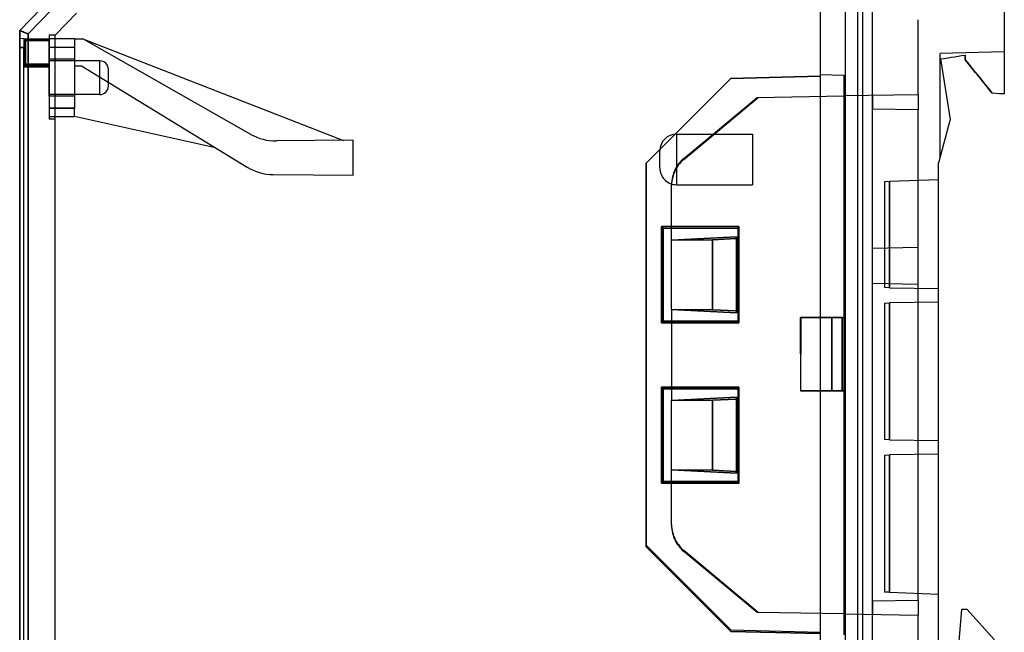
# Model space of a CAD drawing. Header units: millimetres. Extents: x -58 to 0.6, y -144 to -51.8.
# Tile 3 of 4: x -58 to 0.3, y -113.3 to -77. Entities that reach past the tile are written whole.
import ezdxf

# ---------------------------------------------------------------- set-up
doc = ezdxf.new("R2010")
doc.units = ezdxf.units.MM
doc.layers.add('MAIN-1', color=7, linetype='Continuous')
doc.layers.add('MAIN-2', color=7, linetype='Continuous')

msp = doc.modelspace()

# ---------------------------------------------------------------- linework, layer by layer
at = {"layer": 'MAIN-1'}
for p, q in [((0.3, -52.322), (0.3, -81.396)), ((-8.4, -52.55), (-8.4, -141.109)), ((-8.1, -52.542), (-8.1, -141.118)), ((-55.142, -74.685), (-58, -77.644)), ((-57.504, -77.846), (-54.787, -75.032)), ((-58, -77.644), (-58, -77.644)), ((-58, -77.644), (-58, -77.644)), ((-58, -77.644), (-58, -77.644)), ((-58, -77.644), (-58, -77.644)), ((-58, -77.644), (-58, -77.644)), ((-58, -77.644), (-58, -77.644)), ((-58, -77.644), (-57.999, -77.645)), ((-58, -77.644), (-58, -116.016)), ((-57.999, -77.645), (-57.998, -77.645)), ((-57.998, -77.645), (-57.995, -77.646)), ((-57.995, -77.646), (-57.992, -77.648)), ((-57.992, -77.648), (-57.987, -77.65)), ((-57.987, -77.65), (-57.982, -77.652)), ((-57.982, -77.652), (-57.975, -77.655)), ((-57.975, -77.655), (-57.968, -77.658)), ((-57.968, -77.658), (-57.96, -77.661)), ((-57.96, -77.661), (-57.951, -77.665)), ((-57.951, -77.665), (-57.94, -77.669)), ((-57.94, -77.669), (-57.929, -77.674)), ((-57.929, -77.674), (-57.917, -77.679)), ((-57.917, -77.679), (-57.905, -77.684)), ((-57.905, -77.684), (-57.891, -77.689)), ((-57.891, -77.689), (-57.877, -77.695)), ((-57.877, -77.695), (-57.861, -77.702)), ((-57.861, -77.702), (-57.845, -77.708)), ((-57.845, -77.708), (-57.829, -77.715)), ((-57.829, -77.715), (-57.811, -77.722)), ((-57.811, -77.722), (-57.793, -77.73)), ((-57.793, -77.73), (-57.774, -77.737)), ((-57.774, -77.737), (-57.754, -77.745)), ((-57.754, -77.745), (-57.734, -77.753)), ((-57.734, -77.753), (-57.713, -77.762)), ((-57.713, -77.762), (-57.692, -77.771)), ((-57.692, -77.771), (-57.67, -77.779)), ((-57.67, -77.779), (-57.647, -77.789)), ((-57.647, -77.789), (-57.624, -77.798)), ((-57.624, -77.798), (-57.601, -77.807)), ((-57.601, -77.807), (-57.577, -77.817)), ((-57.577, -77.817), (-57.553, -77.827)), ((-57.553, -77.827), (-57.529, -77.836)), ((-57.529, -77.836), (-57.504, -77.846)), ((-57.504, -77.846), (-57.504, -115.814)), ((-3.26, -79.3), (-3.052, -79.266)), ((-3.052, -79.266), (-2.844, -79.233)), ((-2.844, -79.233), (-2.637, -79.199)), ((-2.637, -79.199), (-2.43, -79.166)), ((-2.43, -79.166), (-2.225, -79.132)), ((-2.225, -79.132), (-2.019, -79.098)), ((-2.02, -79.107), (-2.02, -79.098)), ((-2.02, -79.116), (-2.02, -79.107)), ((-2.019, -79.125), (-2.02, -79.116)), ((-2.019, -79.098), (-2.019, -79.138)), ((-2.019, -79.134), (-2.019, -79.125)), ((-2.019, -79.143), (-2.019, -79.134)), ((-2.019, -79.138), (-2.019, -79.178)), ((-2.019, -79.153), (-2.019, -79.143)), ((-2.019, -79.178), (-2.019, -79.218)), ((-2.019, -79.218), (-2.019, -79.259)), ((-2.019, -79.259), (-2.019, -79.299)), ((-3.47, -79.334), (-3.26, -79.3)), ((-3.47, -79.334), (-2.896, -82.911)), ((-2.019, -79.299), (-2.019, -79.34)), ((-2.019, -79.34), (-2.019, -79.381)), ((-2.019, -79.382), (-2.019, -79.381)), ((-2.019, -79.381), (-2.019, -79.381)), ((-2.019, -79.381), (-2.019, -79.381)), ((-2.019, -79.382), (-1.787, -79.666)), ((-2.019, -79.382), (-2.019, -79.382)), ((-2.019, -79.382), (-2.019, -79.382)), ((-2.019, -79.382), (-2.019, -79.382)), ((-1.787, -79.666), (-1.556, -79.951)), ((-1.556, -79.951), (-1.326, -80.234)), ((-1.326, -80.234), (-1.096, -80.517)), ((-1.096, -80.517), (-0.867, -80.799)), ((-0.867, -80.799), (-0.639, -81.08)), ((-0.639, -81.08), (-0.411, -81.36)), ((0, -81.396), (-0.411, -81.36)), ((0.3, -81.396), (0, -81.396)), ((-2.996, -83.28), (-3.097, -83.648)), ((-2.896, -82.911), (-2.996, -83.28)), ((-3.097, -83.648), (-3.198, -84.016)), ((-3.298, -84.385), (-3.399, -84.753)), ((-3.198, -84.016), (-3.298, -84.385)), ((-3.399, -84.753), (-3.499, -85.121)), ((-3.6, -114.516), (-3.6, -85.491)), ((-3.499, -85.121), (-3.599, -85.489)), ((-19.998, -89.262), (-15.417, -89.26)), ((-19.998, -94.957), (-19.998, -89.262)), ((-19.898, -89.361), (-19.998, -89.262)), ((-15.45, -89.359), (-19.898, -89.361)), ((-19.898, -89.361), (-19.898, -94.857)), ((-19.4, -90.058), (-19.4, -89.361)), ((-15.45, -89.36), (-15.417, -89.26)), ((-15.45, -94.859), (-15.45, -89.36)), ((-15.417, -89.26), (-15.417, -94.958)), ((-15.55, -89.857), (-19.4, -90.058)), ((-16.978, -90.038), (-19.4, -90.061)), ((-19.4, -90.061), (-19.4, -90.057)), ((-19.4, -94.158), (-19.4, -90.06)), ((-16.978, -90.038), (-15.586, -89.967)), ((-16.978, -94.181), (-16.978, -90.038)), ((-15.586, -89.967), (-15.55, -89.857)), ((-15.586, -89.967), (-15.586, -94.252)), ((-15.55, -89.857), (-15.55, -94.362)), ((-19.4, -94.162), (-19.4, -94.158)), ((-19.4, -94.158), (-16.978, -94.181)), ((-19.4, -94.161), (-15.55, -94.362)), ((-19.4, -94.162), (-19.4, -94.858)), ((-15.586, -94.252), (-16.978, -94.181)), ((-15.55, -94.362), (-15.586, -94.252)), ((-19.998, -94.957), (-19.898, -94.857)), ((-15.417, -94.959), (-19.998, -94.957)), ((-19.898, -94.857), (-15.45, -94.859)), ((-15.45, -94.859), (-15.417, -94.959)), ((-19.998, -98.762), (-15.417, -98.76)), ((-19.998, -104.457), (-19.998, -98.761)), ((-19.998, -98.761), (-19.898, -98.861)), ((-15.45, -98.859), (-19.898, -98.861)), ((-19.898, -98.861), (-19.898, -104.358)), ((-19.4, -98.861), (-19.4, -99.558)), ((-15.417, -98.76), (-15.45, -98.859)), ((-15.45, -104.359), (-15.45, -98.86)), ((-15.417, -98.76), (-15.417, -104.458)), ((-15.55, -99.357), (-19.4, -99.558)), ((-16.978, -99.538), (-19.4, -99.561)), ((-19.4, -99.561), (-19.4, -99.557)), ((-19.4, -103.658), (-19.4, -99.56)), ((-16.978, -99.538), (-15.586, -99.467)), ((-16.978, -103.681), (-16.978, -99.538)), ((-15.586, -99.467), (-15.55, -99.357)), ((-15.586, -99.467), (-15.586, -103.752)), ((-15.55, -99.357), (-15.55, -103.862)), ((-19.4, -103.662), (-19.4, -103.658)), ((-19.4, -103.658), (-16.978, -103.681)), ((-19.4, -103.661), (-15.55, -103.862)), ((-19.4, -104.358), (-19.4, -103.662)), ((-15.586, -103.752), (-16.978, -103.681)), ((-15.55, -103.862), (-15.586, -103.752)), ((-19.898, -104.358), (-19.998, -104.457)), ((-15.417, -104.459), (-19.998, -104.457)), ((-19.898, -104.357), (-15.45, -104.359)), ((-15.417, -104.459), (-15.45, -104.359)), ((-2.365, -113.832), (-2.219, -111.913)), ((-2.219, -111.913), (-1.919, -111.913)), ((-1.919, -111.913), (-0.274, -113.723))]:
    msp.add_line(p, q, dxfattribs=at)
at = {"layer": 'MAIN-2'}
for p, q in [((-10.6, -53.563), (-10.6, -127.839)), ((-9.1, -133.623), (-9.1, -60.037)), ((-7.5, -81.495), (-7.5, -60.059)), ((-54.787, -75.032), (-57.504, -77.846)), ((-54.641, -76.628), (-55.9, -77.932)), ((-4.801, -81.448), (-4.801, -77.007)), ((-57.999, -77.645), (-58, -77.644)), ((-58, -116.016), (-58, -77.644)), ((-58, -77.644), (-58, -77.644)), ((-57.996, -77.646), (-57.999, -77.645)), ((-57.99, -77.649), (-57.996, -77.646)), ((-57.982, -77.652), (-57.99, -77.649)), ((-57.972, -77.656), (-57.982, -77.652)), ((-57.959, -77.662), (-57.972, -77.656)), ((-57.944, -77.668), (-57.959, -77.662)), ((-57.927, -77.675), (-57.944, -77.668)), ((-57.907, -77.683), (-57.927, -77.675)), ((-57.885, -77.692), (-57.907, -77.683)), ((-57.861, -77.702), (-57.885, -77.692)), ((-57.835, -77.712), (-57.861, -77.702)), ((-57.808, -77.723), (-57.835, -77.712)), ((-57.778, -77.735), (-57.808, -77.723)), ((-57.747, -77.748), (-57.778, -77.735)), ((-57.715, -77.761), (-57.747, -77.748)), ((-57.682, -77.775), (-57.715, -77.761)), ((-57.648, -77.788), (-57.682, -77.775)), ((-57.613, -77.803), (-57.648, -77.788)), ((-57.577, -77.817), (-57.613, -77.803)), ((-57.541, -77.832), (-57.577, -77.817)), ((-57.504, -77.846), (-57.541, -77.832)), ((-57.504, -115.814), (-57.504, -77.846)), ((-56.25, -77.932), (-56.25, -77.932)), ((-56.25, -77.932), (-56.25, -82.894)), ((-55.9, -77.932), (-56.25, -77.932)), ((-55.9, -115.728), (-55.9, -77.932)), ((-55.9, -77.932), (-55.9, -77.932)), ((-55.9, -77.932), (-55.9, -77.932)), ((-55.9, -77.932), (-55.9, -77.932)), ((-58, -78.122), (-58, -78.122)), ((-57.75, -78.144), (-58, -78.122)), ((-57.75, -78.644), (-58, -78.644)), ((-58, -78.644), (-57.75, -78.644)), ((-57.75, -78.144), (-57.75, -78.144)), ((-57.75, -78.144), (-57.75, -78.644)), ((-57.75, -78.144), (-57.75, -78.144)), ((-57.75, -78.144), (-57.75, -78.144)), ((-57.75, -78.144), (-56.25, -78.144)), ((-57.75, -78.244), (-56.25, -78.244)), ((-56.25, -78.244), (-57.75, -78.244)), ((-57.65, -78.244), (-57.75, -78.244)), ((-57.75, -78.244), (-57.75, -79.644)), ((-57.75, -78.244), (-57.75, -78.244)), ((-57.65, -78.244), (-57.75, -78.244)), ((-57.75, -115.016), (-57.75, -78.644)), ((-57.65, -78.144), (-57.65, -78.144)), ((-57.65, -78.244), (-57.65, -78.144)), ((-57.65, -78.244), (-57.65, -78.144)), ((-56.25, -78.244), (-57.65, -78.244)), ((-57.65, -78.244), (-56.25, -78.244)), ((-57.65, -79.644), (-57.65, -78.244)), ((-57.65, -78.244), (-57.65, -79.644)), ((-56.25, -78.144), (-56.25, -78.144)), ((-56.25, -78.144), (-56.25, -78.144)), ((-56.25, -78.144), (-56.25, -78.144)), ((-56.25, -78.144), (-56.25, -78.144)), ((-56.25, -78.144), (-56.25, -78.144)), ((-56.25, -78.244), (-56.25, -78.144)), ((-54.75, -78.144), (-56.25, -78.144)), ((-56.25, -79.344), (-56.25, -78.244)), ((-54.75, -78.644), (-56.25, -78.644)), ((-54.75, -78.644), (-56.25, -78.644)), ((-54.75, -78.144), (-54.75, -78.144)), ((-54.75, -78.144), (-54.75, -78.144)), ((-54.75, -78.144), (-54.269, -78.144)), ((-54.75, -78.144), (-54.75, -78.644)), ((-54.75, -78.644), (-54.75, -82.244)), ((-54.269, -78.144), (-54.269, -78.144)), ((-54.269, -78.144), (-54.269, -78.144)), ((-54.269, -78.144), (-54.269, -78.144)), ((-54.269, -78.144), (-38.828, -84.154)), ((-44.306, -83.798), (-54.269, -78.144)), ((0.3, -78.918), (-3.5, -79.018)), ((-3.5, -85.125), (-3.5, -79.018)), ((-3.5, -79.018), (-3.5, -79.018)), ((-2.02, -79.098), (-2.02, -79.098)), ((-2.02, -79.098), (-2.02, -79.098)), ((-2.019, -79.189), (-2.019, -79.153)), ((-2.019, -79.227), (-2.019, -79.189)), ((-2.019, -79.266), (-2.019, -79.227)), ((-2.019, -79.305), (-2.019, -79.266)), ((0.3, -78.918), (0.3, -78.918)), ((-57.65, -79.644), (-57.75, -79.644)), ((-57.75, -79.644), (-57.75, -79.644)), ((-57.65, -79.644), (-57.75, -79.644)), ((-57.75, -79.694), (-56.25, -79.694)), ((-57.75, -79.694), (-56.25, -79.694)), ((-57.75, -79.794), (-57.75, -79.794)), ((-57.75, -79.794), (-56.25, -79.794)), ((-57.65, -79.644), (-56.25, -79.644)), ((-57.65, -79.744), (-57.65, -79.644)), ((-57.65, -79.744), (-57.65, -79.644)), ((-56.25, -79.644), (-57.65, -79.644)), ((-57.65, -79.744), (-56.25, -79.744)), ((-57.65, -79.744), (-57.65, -79.744)), ((-56.25, -80.444), (-56.25, -79.344)), ((-54.75, -79.344), (-56.25, -79.344)), ((-54.75, -79.344), (-56.25, -79.344)), ((-53.25, -79.444), (-56.25, -79.444)), ((-53.25, -79.444), (-56.25, -79.444)), ((-56.25, -79.744), (-56.25, -79.744)), ((-56.25, -79.794), (-56.25, -79.794)), ((-54.75, -79.744), (-54.333, -79.744)), ((-54.75, -79.744), (-54.75, -79.744)), ((-54.75, -79.744), (-54.75, -79.744)), ((-54.333, -79.744), (-44.534, -85.738)), ((-54.333, -79.744), (-54.333, -79.744)), ((-54.333, -79.744), (-54.333, -79.744)), ((-53.25, -80.444), (-53.25, -79.444)), ((-53.25, -80.444), (-53.25, -79.444)), ((-3.47, -79.334), (-3.47, -79.334)), ((-3.47, -79.334), (-3.47, -79.334)), ((-2.019, -79.343), (-2.019, -79.305)), ((-2.019, -79.381), (-2.019, -79.343)), ((-2.019, -79.381), (-2.019, -79.381)), ((-56.25, -81.544), (-56.25, -80.444)), ((-53.25, -81.444), (-53.25, -80.444)), ((-53.25, -81.444), (-53.25, -80.444)), ((-52.75, -80.444), (-52.75, -79.944)), ((-52.75, -80.944), (-52.75, -80.444)), ((-15.902, -80.495), (-10.6, -80.356)), ((-10.6, -80.356), (-15.902, -80.495)), ((-10.6, -80.356), (-15.9, -80.495)), ((-10.6, -80.356), (-15.9, -80.495)), ((-10.6, -80.246), (-9.2, -80.295)), ((-10.6, -80.246), (-10.6, -80.246)), ((-10.6, -80.246), (-10.6, -80.246)), ((-9.2, -80.295), (-9.2, -113.426)), ((-9.2, -80.295), (-9.2, -80.295)), ((-9.2, -80.295), (-9.2, -80.295)), ((-20.902, -85.495), (-15.902, -80.495)), ((-15.902, -80.495), (-20.902, -85.495)), ((-15.9, -80.495), (-20.9, -85.495)), ((-20.9, -85.495), (-15.9, -80.495)), ((-15.902, -80.495), (-15.9, -80.495)), ((-15.902, -80.495), (-15.9, -80.495)), ((-53.25, -81.444), (-56.25, -81.444)), ((-53.25, -81.444), (-56.25, -81.444)), ((-54.75, -81.544), (-56.25, -81.544)), ((-54.75, -81.544), (-56.25, -81.544)), ((-18.682, -85.29), (-14.269, -81.613)), ((-18.682, -85.232), (-14.341, -81.615)), ((-14.341, -81.615), (-9.2, -81.525)), ((-14.341, -81.615), (-14.341, -81.615)), ((-14.269, -81.613), (-14.269, -81.613)), ((-4.8, -81.448), (-9.2, -81.525)), ((-9.2, -81.525), (-9.2, -81.525)), ((-9.2, -81.525), (-9.2, -81.525)), ((-7.5, -81.495), (-7.5, -81.495)), ((-7.5, -82.295), (-7.5, -81.495)), ((-7.5, -81.495), (-7.5, -81.495)), ((-7.5, -81.495), (-7.5, -81.495)), ((-7.5, -81.495), (-7.5, -81.495)), ((-7.5, -81.495), (-7.5, -82.295)), ((-4.8, -81.448), (-4.8, -82.342)), ((-4.8, -81.448), (-4.8, -81.448)), ((0.3, -81.396), (0.3, -81.396)), ((-56.25, -82.244), (-54.75, -82.244)), ((-54.75, -82.244), (-56.25, -82.244)), ((-56.25, -82.744), (-56.25, -82.744)), ((-56.25, -82.744), (-54.75, -82.744)), ((-54.75, -82.744), (-54.75, -82.244)), ((-46.411, -84.59), (-54.75, -82.744)), ((-54.75, -82.744), (-54.75, -82.744)), ((-54.75, -82.744), (-54.75, -82.744)), ((-54.75, -82.744), (-54.75, -82.744)), ((-7.5, -82.295), (-7.5, -82.295)), ((-4.8, -82.342), (-7.5, -82.295)), ((-7.5, -82.295), (-7.5, -82.295)), ((-7.5, -82.295), (-7.5, -82.295)), ((-7.5, -82.295), (-7.5, -82.295)), ((-7.5, -111.424), (-7.5, -82.295)), ((-4.8, -111.377), (-4.8, -82.342)), ((-4.8, -82.342), (-4.8, -82.342)), ((-4.8, -82.342), (-4.8, -82.342)), ((-56.25, -82.894), (-56.25, -82.894)), ((-55.9, -82.894), (-56.25, -82.894)), ((-55.9, -82.894), (-55.9, -82.894)), ((-2.896, -82.911), (-2.896, -82.911)), ((-44.306, -83.798), (-44.306, -83.798)), ((-44.306, -83.798), (-44.306, -83.798)), ((-19.1, -83.78), (-19.1, -85.28)), ((-19.1, -83.78), (-14.6, -83.78)), ((-14.6, -83.78), (-14.6, -85.28)), ((-38.25, -84.149), (-42.799, -84.189)), ((-42.799, -84.189), (-42.799, -84.189)), ((-42.799, -84.189), (-42.799, -84.189)), ((-38.828, -84.154), (-38.828, -84.154)), ((-38.25, -84.149), (-38.25, -84.149)), ((-38.25, -86.22), (-38.25, -84.149)), ((-46.411, -84.59), (-46.411, -84.59)), ((-20.1, -85.28), (-20.1, -84.78)), ((-20.902, -108.224), (-20.902, -85.495)), ((-20.902, -85.495), (-20.9, -85.495)), ((-20.902, -85.495), (-20.902, -108.13)), ((-20.902, -85.495), (-20.9, -85.495)), ((-20.9, -108.224), (-20.9, -85.495)), ((-20.9, -85.495), (-20.9, -108.13)), ((-20.1, -85.78), (-20.1, -85.28)), ((-19.069, -85.665), (-19.13, -85.764)), ((-19.1, -85.28), (-19.1, -86.78)), ((-19.002, -85.569), (-19.069, -85.665)), ((-19.002, -85.628), (-19.069, -85.723)), ((-18.93, -85.478), (-19.002, -85.569)), ((-18.93, -85.537), (-19.002, -85.628)), ((-18.852, -85.392), (-18.93, -85.478)), ((-18.852, -85.451), (-18.93, -85.537)), ((-18.77, -85.31), (-18.852, -85.392)), ((-18.77, -85.368), (-18.852, -85.451)), ((-18.682, -85.232), (-18.77, -85.31)), ((-18.682, -85.29), (-18.77, -85.368)), ((-14.6, -85.28), (-14.6, -86.78)), ((-3.5, -85.125), (-3.5, -85.125)), ((-44.534, -85.738), (-44.534, -85.738)), ((-42.995, -86.179), (-38.25, -86.22)), ((-42.995, -86.179), (-42.995, -86.179)), ((-38.25, -86.22), (-38.25, -86.22)), ((-19.315, -86.192), (-19.346, -86.304)), ((-19.316, -86.251), (-19.346, -86.363)), ((-19.279, -86.14), (-19.316, -86.251)), ((-19.279, -86.081), (-19.315, -86.192)), ((-19.235, -85.972), (-19.279, -86.081)), ((-19.236, -86.031), (-19.279, -86.14)), ((-19.186, -85.925), (-19.236, -86.031)), ((-19.186, -85.867), (-19.235, -85.972)), ((-19.13, -85.764), (-19.186, -85.867)), ((-19.13, -85.823), (-19.186, -85.925)), ((-19.069, -85.723), (-19.13, -85.823)), ((-19.397, -86.649), (-19.4, -86.767)), ((-19.397, -86.708), (-19.4, -86.825)), ((-19.4, -89.361), (-19.4, -86.767)), ((-19.386, -86.533), (-19.397, -86.649)), ((-19.386, -86.592), (-19.397, -86.708)), ((-19.369, -86.418), (-19.386, -86.533)), ((-19.369, -86.477), (-19.386, -86.592)), ((-19.346, -86.304), (-19.369, -86.418)), ((-19.346, -86.363), (-19.369, -86.477)), ((-19.1, -86.78), (-14.6, -86.78)), ((-6.505, -86.59), (-6.8, -86.6)), ((-6.8, -86.6), (-6.8, -86.6)), ((-6.8, -86.6), (-6.8, -92.874)), ((-6.8, -86.6), (-6.8, -86.6)), ((-3.6, -86.488), (-6.505, -86.59)), ((-6.505, -86.59), (-6.505, -92.879)), ((-6.505, -86.59), (-6.505, -92.879)), ((-6.505, -92.879), (-6.505, -86.59)), ((-6.505, -92.879), (-6.505, -86.59)), ((-15.417, -89.258), (-20, -89.26)), ((-20, -89.26), (-20, -94.959)), ((-20, -89.26), (-19.9, -89.359)), ((-19.9, -89.359), (-15.45, -89.357)), ((-19.9, -94.859), (-19.9, -89.359)), ((-15.45, -89.357), (-15.417, -89.258)), ((-15.45, -89.357), (-15.45, -89.36)), ((-15.417, -94.961), (-15.417, -89.258)), ((-19.4, -90.058), (-15.55, -89.857)), ((-19.4, -90.061), (-16.978, -90.038)), ((-15.586, -89.967), (-16.978, -90.038)), ((-16.978, -90.038), (-16.978, -94.181)), ((-15.55, -89.857), (-15.586, -89.967)), ((-15.586, -89.967), (-15.586, -94.252)), ((-15.55, -94.362), (-15.55, -89.857)), ((-7.5, -90.527), (-4.8, -90.48)), ((-4.8, -92.68), (-7.5, -92.633)), ((-6.8, -92.874), (-6.8, -92.874)), ((-6.505, -92.879), (-6.8, -92.874)), ((-6.8, -92.874), (-6.8, -92.874)), ((-6.505, -92.879), (-3.6, -92.93)), ((-3.6, -92.93), (-3.6, -92.93)), ((-3.6, -92.93), (-3.6, -92.93)), ((-6.8, -93.786), (-6.505, -93.781)), ((-6.8, -93.786), (-6.8, -93.786)), ((-6.8, -93.786), (-6.8, -101.874)), ((-6.8, -93.786), (-6.8, -93.786)), ((-3.6, -93.73), (-6.505, -93.781)), ((-6.505, -101.879), (-6.505, -93.781)), ((-6.505, -93.781), (-6.505, -101.879)), ((-6.505, -101.879), (-6.505, -93.781)), ((-6.505, -93.781), (-6.505, -101.879)), ((-16.978, -94.181), (-19.4, -94.158)), ((-15.55, -94.362), (-19.4, -94.161)), ((-16.978, -94.181), (-15.586, -94.252)), ((-15.586, -94.252), (-15.55, -94.362)), ((-19.9, -94.859), (-20, -94.959)), ((-20, -94.959), (-15.417, -94.961)), ((-15.45, -94.861), (-19.9, -94.859)), ((-19.4, -94.858), (-19.4, -98.861)), ((-15.45, -94.859), (-15.45, -94.861)), ((-15.45, -94.861), (-15.417, -94.961)), ((-11.741, -98.958), (-11.773, -94.646)), ((-9.911, -94.646), (-11.773, -94.646)), ((-11.741, -94.668), (-11.773, -98.98)), ((-9.18, -94.668), (-11.741, -94.668)), ((-9.911, -98.958), (-9.911, -94.646)), ((-9.309, -94.646), (-9.911, -94.646)), ((-9.911, -94.668), (-9.911, -98.98)), ((-9.309, -94.646), (-9.18, -94.646)), ((-9.309, -98.958), (-9.309, -94.646)), ((-9.309, -94.668), (-9.309, -98.98)), ((-9.18, -94.646), (-9.18, -94.646)), ((-9.18, -94.646), (-9.18, -94.668)), ((-9.18, -94.668), (-9.18, -98.98)), ((-9.18, -94.668), (-9.18, -94.668)), ((-15.417, -98.758), (-20, -98.76)), ((-20, -98.76), (-20, -104.46)), ((-20, -98.76), (-19.9, -98.859)), ((-19.9, -98.859), (-15.45, -98.857)), ((-19.9, -104.359), (-19.9, -98.859)), ((-15.45, -98.857), (-15.417, -98.758)), ((-15.45, -98.857), (-15.45, -98.86)), ((-15.417, -104.461), (-15.417, -98.758)), ((-11.773, -98.98), (-9.18, -98.98)), ((-11.741, -98.958), (-9.911, -98.958)), ((-9.911, -98.958), (-9.309, -98.958)), ((-9.18, -98.958), (-9.309, -98.958)), ((-9.18, -98.958), (-9.18, -98.958)), ((-9.18, -98.98), (-9.18, -98.98)), ((-19.4, -99.558), (-15.55, -99.357)), ((-19.4, -99.561), (-16.978, -99.538)), ((-15.586, -99.467), (-16.978, -99.538)), ((-16.978, -99.538), (-16.978, -103.681)), ((-15.55, -99.357), (-15.586, -99.467)), ((-15.586, -99.467), (-15.586, -103.752)), ((-15.55, -103.862), (-15.55, -99.357)), ((-6.8, -101.874), (-6.8, -101.874)), ((-6.505, -101.879), (-6.8, -101.874)), ((-6.8, -101.874), (-6.8, -101.874)), ((-6.505, -101.879), (-3.6, -101.93)), ((-3.6, -101.93), (-3.6, -101.93)), ((-3.6, -101.93), (-3.6, -101.93)), ((-6.8, -102.786), (-6.505, -102.781)), ((-6.8, -102.786), (-6.8, -102.786)), ((-6.8, -102.786), (-6.8, -110.904)), ((-6.8, -102.786), (-6.8, -102.786)), ((-3.6, -102.73), (-6.505, -102.781)), ((-6.505, -110.914), (-6.505, -102.781)), ((-6.505, -102.781), (-6.505, -110.914)), ((-6.505, -102.781), (-6.505, -110.914)), ((-6.505, -110.914), (-6.505, -102.781)), ((-3.6, -102.73), (-3.6, -102.73)), ((-16.978, -103.681), (-19.4, -103.658)), ((-15.55, -103.862), (-19.4, -103.661)), ((-16.978, -103.681), (-15.586, -103.752)), ((-15.586, -103.752), (-15.55, -103.862)), ((-20, -104.459), (-19.9, -104.36)), ((-20, -104.459), (-15.417, -104.461)), ((-15.45, -104.361), (-19.9, -104.359)), ((-19.4, -106.894), (-19.4, -104.358)), ((-15.45, -104.359), (-15.45, -104.361)), ((-15.417, -104.461), (-15.45, -104.361)), ((-19.4, -106.953), (-19.4, -106.894)), ((-19.4, -106.894), (-19.396, -107.012)), ((-19.4, -106.953), (-19.396, -107.071)), ((-19.396, -107.012), (-19.386, -107.129)), ((-19.396, -107.071), (-19.386, -107.187)), ((-19.386, -107.129), (-19.369, -107.244)), ((-19.386, -107.187), (-19.369, -107.302)), ((-19.369, -107.244), (-19.345, -107.357)), ((-19.369, -107.302), (-19.345, -107.416)), ((-19.345, -107.357), (-19.315, -107.47)), ((-19.345, -107.416), (-19.315, -107.528)), ((-19.315, -107.47), (-19.278, -107.581)), ((-19.315, -107.528), (-19.278, -107.639)), ((-19.278, -107.581), (-19.235, -107.689)), ((-19.278, -107.639), (-19.235, -107.748)), ((-19.235, -107.689), (-19.185, -107.795)), ((-19.235, -107.748), (-19.185, -107.854)), ((-19.185, -107.795), (-19.13, -107.898)), ((-19.185, -107.854), (-19.13, -107.956)), ((-20.902, -108.13), (-15.902, -113.13)), ((-20.902, -108.13), (-20.9, -108.13)), ((-20.902, -108.224), (-20.9, -108.224)), ((-15.902, -113.224), (-20.902, -108.224)), ((-15.9, -113.13), (-20.9, -108.13)), ((-20.9, -108.224), (-15.9, -113.224)), ((-19.13, -107.898), (-19.068, -107.997)), ((-19.13, -107.956), (-19.068, -108.055)), ((-19.068, -107.997), (-19.001, -108.092)), ((-19.068, -108.055), (-19.001, -108.151)), ((-19.001, -108.092), (-18.929, -108.183)), ((-19.001, -108.151), (-18.929, -108.242)), ((-18.929, -108.183), (-18.851, -108.27)), ((-18.929, -108.242), (-18.851, -108.328)), ((-18.851, -108.27), (-18.769, -108.352)), ((-18.851, -108.328), (-18.769, -108.41)), ((-18.769, -108.352), (-18.68, -108.43)), ((-18.769, -108.41), (-18.68, -108.488)), ((-14.269, -112.105), (-18.68, -108.43)), ((-14.341, -112.104), (-18.68, -108.488)), ((-6.8, -110.904), (-6.8, -110.904)), ((-6.799, -110.904), (-6.8, -110.904)), ((-6.8, -110.904), (-6.8, -110.904)), ((-6.797, -110.904), (-6.799, -110.904)), ((-6.794, -110.904), (-6.797, -110.904)), ((-6.789, -110.904), (-6.794, -110.904)), ((-6.783, -110.904), (-6.789, -110.904)), ((-6.775, -110.905), (-6.783, -110.904)), ((-6.767, -110.905), (-6.775, -110.905)), ((-6.757, -110.905), (-6.767, -110.905)), ((-6.746, -110.906), (-6.757, -110.905)), ((-6.734, -110.906), (-6.746, -110.906)), ((-6.721, -110.907), (-6.734, -110.906)), ((-6.707, -110.907), (-6.721, -110.907)), ((-6.692, -110.908), (-6.707, -110.907)), ((-6.676, -110.908), (-6.692, -110.908)), ((-6.659, -110.909), (-6.676, -110.908)), ((-6.642, -110.909), (-6.659, -110.909)), ((-6.624, -110.91), (-6.642, -110.909)), ((-6.605, -110.911), (-6.624, -110.91)), ((-6.586, -110.911), (-6.605, -110.911)), ((-6.567, -110.912), (-6.586, -110.911)), ((-6.547, -110.913), (-6.567, -110.912)), ((-6.526, -110.913), (-6.547, -110.913)), ((-6.505, -110.914), (-6.526, -110.913)), ((-6.505, -110.914), (-3.6, -111.016)), ((-3.6, -111.016), (-3.6, -111.016)), ((-7.5, -111.424), (-4.8, -111.377)), ((-7.5, -111.424), (-7.5, -111.424)), ((-7.5, -112.224), (-7.5, -111.424)), ((-7.5, -111.424), (-7.5, -111.424)), ((-7.5, -111.424), (-7.5, -111.424)), ((-7.5, -111.424), (-7.5, -111.424)), ((-7.5, -111.424), (-7.5, -112.224)), ((-4.8, -111.377), (-4.8, -112.271)), ((-4.8, -111.377), (-4.8, -111.377)), ((-4.8, -111.377), (-4.8, -111.377)), ((-2.219, -111.913), (-2.219, -111.913)), ((-2.219, -111.913), (-2.219, -111.913)), ((-1.919, -111.913), (-1.919, -111.913)), ((-1.919, -111.913), (-1.919, -111.913)), ((-14.269, -112.105), (-14.341, -112.104)), ((-14.341, -112.104), (-14.341, -112.104)), ((-14.269, -112.105), (-14.269, -112.105)), ((-9.2, -112.194), (-14.269, -112.105)), ((-9.2, -112.194), (-4.8, -112.271)), ((-9.2, -112.194), (-9.2, -112.194)), ((-9.2, -112.194), (-9.2, -112.194)), ((-7.5, -112.224), (-7.5, -112.224)), ((-7.5, -112.224), (-7.5, -112.224)), ((-7.5, -112.224), (-7.5, -112.224)), ((-7.5, -112.224), (-7.5, -112.224)), ((-7.5, -133.601), (-7.5, -112.224)), ((-4.8, -117.117), (-4.8, -112.271)), ((-4.8, -112.271), (-4.8, -112.271)), ((-4.8, -112.271), (-4.8, -112.271)), ((-15.902, -113.13), (-10.6, -113.269)), ((-15.902, -113.13), (-15.9, -113.13)), ((-10.6, -113.362), (-15.902, -113.224)), ((-15.902, -113.224), (-15.9, -113.224)), ((-15.9, -113.13), (-10.6, -113.269)), ((-15.9, -113.224), (-10.6, -113.362))]:
    msp.add_line(p, q, dxfattribs=at)
for centre, radius, start, end in [((-57.65, -78.244), 0.1, 89.99998, 180.00002), ((-57.65, -79.644), 0.1, 180.00002, 270.00002), ((-53.25, -79.944), 0.5, 359.99989, 89.99998), ((-53.25, -79.944), 0.5, 359.99989, 89.99998), ((-53.25, -80.944), 0.5, 270.00002, 359.99989), ((-53.25, -80.944), 0.5, 270.00002, 359.99989), ((-42.825, -81.189), 3, 240.42589, 270.00002), ((-19.1, -84.78), 1, 89.99998, 179.99991), ((-42.825, -81.189), 3, 270.00002, 270.49998), ((-42.969, -83.179), 3, 238.54664, 269.5), ((-19.1, -85.78), 1, 179.99991, 270.00002)]:
    msp.add_arc(centre, radius, start, end, dxfattribs=at)
msp.add_ellipse((-2936.76, -2465.947), major_axis=(3782.644, 0), ratio=1, start_param=0.682071, end_param=0.682745, dxfattribs=at)

doc.saveas('drawing.dxf')
